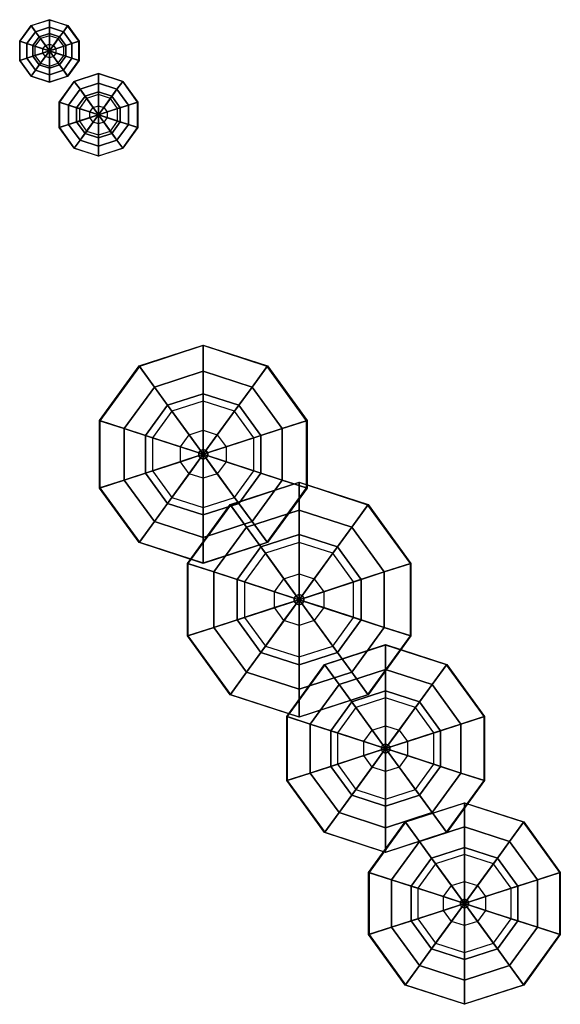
# Model space of a CAD drawing. Header units: metres. Extents: x 530758 to 531158, y 180249 to 180519.
# Tile 3 of 10: x 531050 to 531073, y 180347 to 180389. Entities that reach past the tile are written whole.
import ezdxf

# ---------------------------------------------------------------- set-up
doc = ezdxf.new("R2010")
doc.units = ezdxf.units.M
doc.header["$MEASUREMENT"] = 0
doc.layers.add('Deciduous_Trees_Canopies', color=7, linetype='Continuous', true_color=0x007f00)
doc.layers.add('Deciduous_Trees_Trunks', color=34, linetype='Continuous')

# ---------------------------------------------------------------- blocks, each defined once
blk = doc.blocks.new('tree-deciduous-3dfaces')
at = {"layer": 'Deciduous_Trees_Canopies'}
for points in [[(0, 0.3992, 0.8406), (-0.2346, 0.3229, 0.8406), (-0.308, 0.424, 0.6623), (0, 0.524, 0.6623)], [(-0.308, 0.424, 0.6623), (0, 0.524, 0.6623), (0, 0.5216, 0.4845), (-0.3066, 0.422, 0.4845)], [(0, 0.5216, 0.4845), (-0.3066, 0.422, 0.4845), (-0.2346, 0.3229, 0.3489), (0, 0.3992, 0.3489)], [(0.2346, 0.3229, 0.8406), (0, 0.3992, 0.8406), (0, 0.524, 0.6623), (0.308, 0.424, 0.6623)], [(0, 0.524, 0.6623), (0.308, 0.424, 0.6623), (0.3066, 0.422, 0.4845), (0, 0.5216, 0.4845)], [(0.3066, 0.422, 0.4845), (0, 0.5216, 0.4845), (0, 0.3992, 0.3489), (0.2346, 0.3229, 0.3489)], [(-0.2346, 0.3229, 0.8406), (-0.3796, 0.1234, 0.8406), (-0.4984, 0.1619, 0.6623), (-0.308, 0.424, 0.6623)], [(-0.4984, 0.1619, 0.6623), (-0.308, 0.424, 0.6623), (-0.3066, 0.422, 0.4845), (-0.4961, 0.1612, 0.4845)], [(-0.3066, 0.422, 0.4845), (-0.4961, 0.1612, 0.4845), (-0.3796, 0.1234, 0.3489), (-0.2346, 0.3229, 0.3489)], [(-0.1711, 0.2355, 0.9243), (0, 0.2911, 0.9243), (0, 0.3992, 0.8406), (-0.2346, 0.3229, 0.8406)], [(-0.2346, 0.3229, 0.3489), (0, 0.3992, 0.3489), (0, 0.2555, 0.2806), (-0.1502, 0.2067, 0.2806)], [(0, 0.2911, 0.9243), (0.1711, 0.2355, 0.9243), (0.2346, 0.3229, 0.8406), (0, 0.3992, 0.8406)], [(0, 0.3992, 0.3489), (0.2346, 0.3229, 0.3489), (0.1502, 0.2067, 0.2806), (0, 0.2555, 0.2806)], [(0.3796, 0.1234, 0.8406), (0.2346, 0.3229, 0.8406), (0.308, 0.424, 0.6623), (0.4984, 0.1619, 0.6623)], [(0.4961, 0.1612, 0.4845), (0.3066, 0.422, 0.4845), (0.2346, 0.3229, 0.3489), (0.3796, 0.1234, 0.3489)], [(0.308, 0.424, 0.6623), (0.4984, 0.1619, 0.6623), (0.4961, 0.1612, 0.4845), (0.3066, 0.422, 0.4845)], [(-0.2769, 0.09, 0.9243), (-0.1711, 0.2355, 0.9243), (-0.2346, 0.3229, 0.8406), (-0.3796, 0.1234, 0.8406)], [(-0.3796, 0.1234, 0.3489), (-0.2346, 0.3229, 0.3489), (-0.1502, 0.2067, 0.2806), (-0.243, 0.0789, 0.2806)], [(0.2346, 0.3229, 0.3489), (0.3796, 0.1234, 0.3489), (0.243, 0.0789, 0.2806), (0.1502, 0.2067, 0.2806)], [(0.1711, 0.2355, 0.9243), (0.2769, 0.09, 0.9243), (0.3796, 0.1234, 0.8406), (0.2346, 0.3229, 0.8406)], [(-0.0677, 0.0932, 0.9997), (0, 0.1152, 0.9997), (0, 0.2911, 0.9243), (-0.1711, 0.2355, 0.9243)], [(0, 0.1152, 0.9997), (0.0677, 0.0932, 0.9997), (0.1711, 0.2355, 0.9243), (0, 0.2911, 0.9243)], [(-0.1096, 0.0356, 0.9997), (-0.0677, 0.0932, 0.9997), (-0.1711, 0.2355, 0.9243), (-0.2769, 0.09, 0.9243)], [(0, 0.2555, 0.2806), (-0.1502, 0.2067, 0.2806), (0, 0, 0.2806)], [(0.1502, 0.2067, 0.2806), (0, 0.2555, 0.2806), (0, 0, 0.2806)], [(0.0677, 0.0932, 0.9997), (0.1096, 0.0356, 0.9997), (0.2769, 0.09, 0.9243), (0.1711, 0.2355, 0.9243)], [(-0.1502, 0.2067, 0.2806), (-0.243, 0.0789, 0.2806), (0, 0, 0.2806)], [(0.243, 0.0789, 0.2806), (0.1502, 0.2067, 0.2806), (0, 0, 0.2806)], [(-0.3796, 0.1234, 0.8406), (-0.3796, -0.1234, 0.8406), (-0.4984, -0.1619, 0.6623), (-0.4984, 0.1619, 0.6623)], [(-0.4984, -0.1619, 0.6623), (-0.4984, 0.1619, 0.6623), (-0.4961, 0.1612, 0.4845), (-0.4961, -0.1612, 0.4845)], [(-0.4961, 0.1612, 0.4845), (-0.4961, -0.1612, 0.4845), (-0.3796, -0.1234, 0.3489), (-0.3796, 0.1234, 0.3489)], [(0.3796, -0.1234, 0.8406), (0.3796, 0.1234, 0.8406), (0.4984, 0.1619, 0.6623), (0.4984, -0.1619, 0.6623)], [(0.4961, -0.1612, 0.4845), (0.4961, 0.1612, 0.4845), (0.3796, 0.1234, 0.3489), (0.3796, -0.1234, 0.3489)], [(0.4984, 0.1619, 0.6623), (0.4984, -0.1619, 0.6623), (0.4961, -0.1612, 0.4845), (0.4961, 0.1612, 0.4845)], [(-0.2769, -0.09, 0.9243), (-0.2769, 0.09, 0.9243), (-0.3796, 0.1234, 0.8406), (-0.3796, -0.1234, 0.8406)], [(-0.3796, -0.1234, 0.3489), (-0.3796, 0.1234, 0.3489), (-0.243, 0.0789, 0.2806), (-0.243, -0.0789, 0.2806)], [(-0.1096, -0.0356, 0.9997), (-0.1096, 0.0356, 0.9997), (-0.2769, 0.09, 0.9243), (-0.2769, -0.09, 0.9243)], [(-0.0677, 0.0932, 0.9997), (0, 0, 0.9997), (-0.1096, 0.0356, 0.9997)], [(0, 0.1152, 0.9997), (0, 0, 0.9997), (-0.0677, 0.0932, 0.9997)], [(0.0677, 0.0932, 0.9997), (0, 0, 0.9997), (0, 0.1152, 0.9997)], [(0.1096, 0.0356, 0.9997), (0, 0, 0.9997), (0.0677, 0.0932, 0.9997)], [(0.1096, 0.0356, 0.9997), (0.1096, -0.0356, 0.9997), (0.2769, -0.09, 0.9243), (0.2769, 0.09, 0.9243)], [(0.3796, 0.1234, 0.3489), (0.3796, -0.1234, 0.3489), (0.243, -0.0789, 0.2806), (0.243, 0.0789, 0.2806)], [(0.2769, 0.09, 0.9243), (0.2769, -0.09, 0.9243), (0.3796, -0.1234, 0.8406), (0.3796, 0.1234, 0.8406)], [(-0.243, 0.0789, 0.2806), (-0.243, -0.0789, 0.2806), (0, 0, 0.2806)], [(0.243, -0.0789, 0.2806), (0.243, 0.0789, 0.2806), (0, 0, 0.2806)], [(-0.1502, -0.2067, 0.2806), (0, -0.2555, 0.2806), (0, 0, 0.2806)], [(-0.1096, 0.0356, 0.9997), (0, 0, 0.9997), (-0.1096, -0.0356, 0.9997)], [(-0.0677, -0.0932, 0.9997), (0, 0, 0.9997), (0, -0.1152, 0.9997)], [(0.1096, -0.0356, 0.9997), (0, 0, 0.9997), (0.1096, 0.0356, 0.9997)], [(0, -0.1152, 0.9997), (0, 0, 0.9997), (0.0677, -0.0932, 0.9997)], [(0, -0.2555, 0.2806), (0.1502, -0.2067, 0.2806), (0, 0, 0.2806)], [(0.0677, -0.0932, 0.9997), (0, 0, 0.9997), (0.1096, -0.0356, 0.9997)], [(0.1502, -0.2067, 0.2806), (0.243, -0.0789, 0.2806), (0, 0, 0.2806)], [(-0.0677, -0.0932, 0.9997), (-0.1096, -0.0356, 0.9997), (-0.2769, -0.09, 0.9243), (-0.1711, -0.2355, 0.9243)], [(-0.243, -0.0789, 0.2806), (-0.1502, -0.2067, 0.2806), (0, 0, 0.2806)], [(-0.1096, -0.0356, 0.9997), (0, 0, 0.9997), (-0.0677, -0.0932, 0.9997)], [(0.1096, -0.0356, 0.9997), (0.0677, -0.0932, 0.9997), (0.1711, -0.2355, 0.9243), (0.2769, -0.09, 0.9243)], [(-0.2346, -0.3229, 0.3489), (-0.3796, -0.1234, 0.3489), (-0.243, -0.0789, 0.2806), (-0.1502, -0.2067, 0.2806)], [(0.3796, -0.1234, 0.3489), (0.2346, -0.3229, 0.3489), (0.1502, -0.2067, 0.2806), (0.243, -0.0789, 0.2806)], [(-0.3796, -0.1234, 0.8406), (-0.2346, -0.3229, 0.8406), (-0.308, -0.424, 0.6623), (-0.4984, -0.1619, 0.6623)], [(-0.4961, -0.1612, 0.4845), (-0.3066, -0.422, 0.4845), (-0.2346, -0.3229, 0.3489), (-0.3796, -0.1234, 0.3489)], [(-0.1711, -0.2355, 0.9243), (-0.2769, -0.09, 0.9243), (-0.3796, -0.1234, 0.8406), (-0.2346, -0.3229, 0.8406)], [(0, -0.1152, 0.9997), (-0.0677, -0.0932, 0.9997), (-0.1711, -0.2355, 0.9243), (0, -0.2911, 0.9243)], [(0.0677, -0.0932, 0.9997), (0, -0.1152, 0.9997), (0, -0.2911, 0.9243), (0.1711, -0.2355, 0.9243)], [(0.2769, -0.09, 0.9243), (0.1711, -0.2355, 0.9243), (0.2346, -0.3229, 0.8406), (0.3796, -0.1234, 0.8406)], [(0.2346, -0.3229, 0.8406), (0.3796, -0.1234, 0.8406), (0.4984, -0.1619, 0.6623), (0.308, -0.424, 0.6623)], [(0.3066, -0.422, 0.4845), (0.4961, -0.1612, 0.4845), (0.3796, -0.1234, 0.3489), (0.2346, -0.3229, 0.3489)], [(-0.308, -0.424, 0.6623), (-0.4984, -0.1619, 0.6623), (-0.4961, -0.1612, 0.4845), (-0.3066, -0.422, 0.4845)], [(0.4984, -0.1619, 0.6623), (0.308, -0.424, 0.6623), (0.3066, -0.422, 0.4845), (0.4961, -0.1612, 0.4845)], [(0, -0.3992, 0.3489), (-0.2346, -0.3229, 0.3489), (-0.1502, -0.2067, 0.2806), (0, -0.2555, 0.2806)], [(0.2346, -0.3229, 0.3489), (0, -0.3992, 0.3489), (0, -0.2555, 0.2806), (0.1502, -0.2067, 0.2806)], [(0, -0.2911, 0.9243), (-0.1711, -0.2355, 0.9243), (-0.2346, -0.3229, 0.8406), (0, -0.3992, 0.8406)], [(0.1711, -0.2355, 0.9243), (0, -0.2911, 0.9243), (0, -0.3992, 0.8406), (0.2346, -0.3229, 0.8406)], [(-0.2346, -0.3229, 0.8406), (0, -0.3992, 0.8406), (0, -0.524, 0.6623), (-0.308, -0.424, 0.6623)], [(-0.3066, -0.422, 0.4845), (0, -0.5216, 0.4845), (0, -0.3992, 0.3489), (-0.2346, -0.3229, 0.3489)], [(0, -0.3992, 0.8406), (0.2346, -0.3229, 0.8406), (0.308, -0.424, 0.6623), (0, -0.524, 0.6623)], [(0, -0.5216, 0.4845), (0.3066, -0.422, 0.4845), (0.2346, -0.3229, 0.3489), (0, -0.3992, 0.3489)], [(0, -0.524, 0.6623), (-0.308, -0.424, 0.6623), (-0.3066, -0.422, 0.4845), (0, -0.5216, 0.4845)], [(0.308, -0.424, 0.6623), (0, -0.524, 0.6623), (0, -0.5216, 0.4845), (0.3066, -0.422, 0.4845)]]:
    blk.add_3dface(points, dxfattribs=at)
at = {"layer": 'Deciduous_Trees_Trunks'}
for points in [[(-0.0214, 0.007, 0.5), (0, 0, 0.5), (-0.0133, 0.0182, 0.5)], [(-0.0133, 0.0182), (-0.0214, 0.007), (0, 0)], [(-0.0214, 0.007, 0.5), (-0.0133, 0.0182, 0.5), (-0.0133, 0.0182), (-0.0214, 0.007)], [(-0.0214, -0.007, 0.5), (0, 0, 0.5), (-0.0214, 0.007, 0.5)], [(-0.0214, 0.007), (-0.0214, -0.007), (0, 0)], [(-0.0214, -0.007, 0.5), (-0.0214, 0.007, 0.5), (-0.0214, 0.007), (-0.0214, -0.007)], [(-0.0133, 0.0182, 0.5), (0, 0, 0.5), (0, 0.0226, 0.5)], [(0, 0.0226), (-0.0133, 0.0182), (0, 0)], [(-0.0133, 0.0182, 0.5), (0, 0.0226, 0.5), (0, 0.0226), (-0.0133, 0.0182)], [(0, -0.0226, 0.5), (0, 0, 0.5), (-0.0133, -0.0182, 0.5)], [(-0.0133, -0.0182), (0, -0.0226), (0, 0)], [(0, 0.0226, 0.5), (0, 0, 0.5), (0.0133, 0.0182, 0.5)], [(0.0133, 0.0182), (0, 0.0226), (0, 0)], [(0, 0.0226, 0.5), (0.0133, 0.0182, 0.5), (0.0133, 0.0182), (0, 0.0226)], [(0.0133, 0.0182, 0.5), (0, 0, 0.5), (0.0214, 0.007, 0.5)], [(0.0214, 0.007), (0.0133, 0.0182), (0, 0)], [(0.0214, 0.007, 0.5), (0, 0, 0.5), (0.0214, -0.007, 0.5)], [(0.0214, -0.007), (0.0214, 0.007), (0, 0)], [(0.0133, -0.0182, 0.5), (0, 0, 0.5), (0, -0.0226, 0.5)], [(0, -0.0226), (0.0133, -0.0182), (0, 0)], [(0.0214, -0.007, 0.5), (0, 0, 0.5), (0.0133, -0.0182, 0.5)], [(0.0133, -0.0182), (0.0214, -0.007), (0, 0)], [(0.0133, 0.0182, 0.5), (0.0214, 0.007, 0.5), (0.0214, 0.007), (0.0133, 0.0182)], [(0.0214, 0.007, 0.5), (0.0214, -0.007, 0.5), (0.0214, -0.007), (0.0214, 0.007)], [(-0.0133, -0.0182, 0.5), (0, 0, 0.5), (-0.0214, -0.007, 0.5)], [(-0.0214, -0.007), (-0.0133, -0.0182), (0, 0)], [(-0.0133, -0.0182, 0.5), (-0.0214, -0.007, 0.5), (-0.0214, -0.007), (-0.0133, -0.0182)], [(0, -0.0226, 0.5), (-0.0133, -0.0182, 0.5), (-0.0133, -0.0182), (0, -0.0226)], [(0.0133, -0.0182, 0.5), (0, -0.0226, 0.5), (0, -0.0226), (0.0133, -0.0182)], [(0.0214, -0.007, 0.5), (0.0133, -0.0182, 0.5), (0.0133, -0.0182), (0.0214, -0.007)]]:
    blk.add_3dface(points, dxfattribs=at)

msp = doc.modelspace()

# ---------------------------------------------------------------- block references
for p, xscale, yscale, zscale in [((531050.825, 180388.13, 4.869), 2.564139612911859, 2.564139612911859, 5.787618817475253), ((531052.939, 180385.383, 4.74), 3.39358424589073, 3.39358424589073, 5.364226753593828), ((531057.446, 180370.775, 4.488), 8.963190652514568, 8.963190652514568, 12.66294798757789), ((531061.573, 180364.521, 4.547), 9.651674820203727, 9.651674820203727, 11.86481843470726), ((531065.296, 180358.116, 4.594), 8.536042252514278, 8.536042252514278, 12.55691790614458), ((531068.69, 180351.449, 4.638), 8.276084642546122, 8.276084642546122, 13.40052074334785)]:
    msp.add_blockref('tree-deciduous-3dfaces', p, dxfattribs=dict(xscale=xscale, yscale=yscale, zscale=zscale))

doc.saveas('drawing.dxf')
